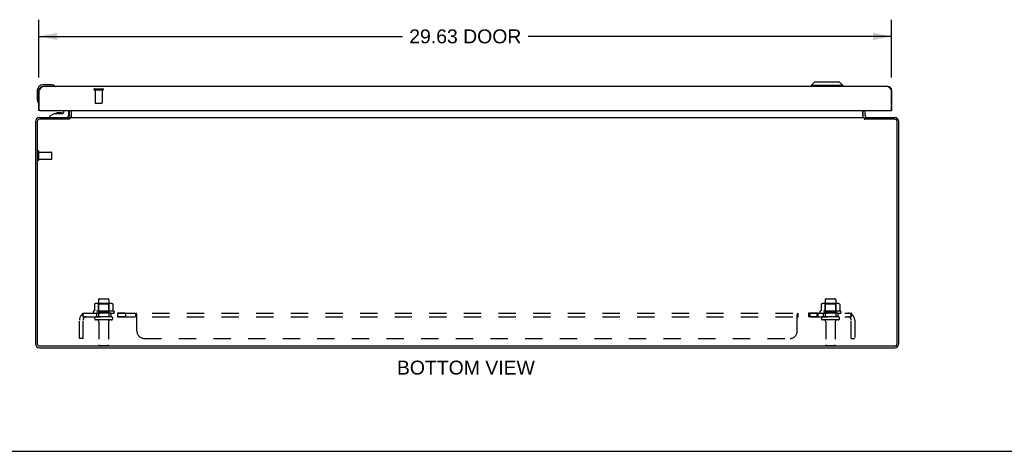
# Model space of a CAD drawing. Header units: inches. Extents: x 0 to 109, y 0 to 71.
# Tile 2 of 7: x 20 to 54, y 0 to 15. Entities that reach past the tile are written whole.
import ezdxf

# ---------------------------------------------------------------- set-up
doc = ezdxf.new("R2010")
doc.units = ezdxf.units.IN
doc.header["$LTSCALE"] = 6.015385
doc.header["$MEASUREMENT"] = 0
doc.linetypes.add('HIDDEN', pattern=[0.2, 0.1, -0.1])
doc.layers.get('0').update_dxf_attribs({"linetype": 'CONTINUOUS'})
for name, color, linetype in [('02___PRT_ALL_AXES', 7, 'CONTINUOUS'), ('DEFAULT_2', 8, 'HIDDEN'), ('DIMENSIONS', 7, 'CONTINUOUS')]:
    doc.layers.add(name, color=color, linetype=linetype)
doc.styles.get("Standard").update_dxf_attribs({"font": 'arial.ttf'})
doc.dimstyles.new('DIMSTYLE_1', dxfattribs={"dimtxt": 0.482517, "dimasz": 0.643357, "dimexe": 0.09, "dimexo": 0.07, "dimgap": 0.0375, "dimtad": 0, "dimtih": 1, "dimtoh": 1, "dimzin": 4, "dimdsep": 46, "dimtxsty": 'Standard', "dimblk": '_FILLED', "dimblk1": '_FILLED', "dimblk2": '_FILLED', "dimcen": 0.09, "dimazin": 1, "dimtfac": 1, "dimtofl": 0, "dimtmove": 0, "dimatfit": 3, "dimldrblk": '_FILLED', "dimfxl": 1, "dimtolj": 1, "dimtzin": 4, "dimarcsym": 0})

# ---------------------------------------------------------------- blocks, each defined once
blk = doc.blocks.new('_FILLED')
at = {"color": 0, "linetype": 'ByBlock'}
blk.add_solid([(0, 0), (-1, 0.2), (-1, -0.2)], dxfattribs=at)
blk = doc.blocks.new('*D11')
at = {"layer": 'DIMENSIONS', "color": 2, "linetype": 'Continuous'}
for p, q in [((20.866, 12.984), (20.866, 14.993)), ((50.491, 12.984), (50.491, 14.993)), ((20.866, 14.414), (33.491, 14.414)), ((50.491, 14.414), (37.866, 14.414))]:
    blk.add_line(p, q, dxfattribs=at)
at = {"layer": 'DIMENSIONS', "color": 2, "linetype": 'Continuous', "xscale": 0.6433566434, "yscale": 0.6433566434, "zscale": 0.6433566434, "rotation": 180}
blk.add_blockref('_FILLED', (20.866, 14.414), dxfattribs=at)
at = {"layer": 'DIMENSIONS', "color": 2, "linetype": 'Continuous', "xscale": 0.6433566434, "yscale": 0.6433566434, "zscale": 0.6433566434}
blk.add_blockref('_FILLED', (50.491, 14.414), dxfattribs=at)
at = {"layer": 'DIMENSIONS', "color": 2, "linetype": 'Continuous', "insert": (35.678, 14.655), "char_height": 0.4825, "width": 3.89243, "attachment_point": 2, "line_spacing_factor": 0.9}
blk.add_mtext('29.63 DOOR', dxfattribs=at)

msp = doc.modelspace()

# ---------------------------------------------------------------- linework, layer by layer
at = {"color": 3, "linetype": 'Continuous'}
for p, q in [((50.356, 12.669), (21.001, 12.669)), ((20.866, 11.844), (20.866, 12.534)), ((20.879, 11.859), (20.879, 12.534)), ((50.478, 12.534), (50.478, 11.859)), ((50.491, 12.534), (50.491, 11.844)), ((20.894, 11.844), (50.463, 11.844)), ((21.916, 11.844), (21.916, 11.666)), ((21.993, 11.611), (21.993, 11.844)), ((49.489, 11.844), (49.489, 11.611)), ((49.566, 11.666), (49.566, 11.844)), ((20.741, 11.451), (20.741, 3.741)), ((20.804, 11.453), (20.804, 3.739)), ((21.913, 11.533), (20.884, 11.533)), ((20.886, 11.596), (21.916, 11.596)), ((21.928, 11.542), (21.924, 11.54)), ((21.943, 11.596), (21.943, 11.554)), ((21.943, 11.596), (49.539, 11.596)), ((49.505, 11.604), (49.507, 11.602)), ((49.539, 11.596), (49.539, 11.554)), ((49.566, 11.596), (50.596, 11.596)), ((50.598, 11.533), (49.569, 11.533)), ((50.678, 3.739), (50.678, 11.453)), ((50.741, 3.741), (50.741, 11.451)), ((20.884, 3.659), (50.598, 3.659)), ((20.886, 3.596), (50.596, 3.596))]:
    msp.add_line(p, q, dxfattribs=at)
at = {"color": 7, "linetype": 'Continuous'}
for p, q in [((21.295, 12.729), (21.006, 12.729)), ((21.333, 12.726), (21.295, 12.729)), ((21.431, 12.682), (21.431, 12.682)), ((47.807, 12.826), (47.689, 12.708)), ((48.792, 12.708), (47.689, 12.708)), ((47.689, 12.708), (47.689, 12.669)), ((48.673, 12.826), (47.807, 12.826)), ((48.673, 12.826), (48.792, 12.708)), ((48.792, 12.708), (48.792, 12.669)), ((20.806, 12.529), (20.806, 12.239)), ((20.866, 12.534), (20.879, 12.534)), ((50.491, 12.534), (50.478, 12.534)), ((20.806, 12.239), (20.809, 12.201)), ((20.851, 12.11), (20.852, 12.107)), ((20.852, 12.107), (20.852, 12.105)), ((20.894, 11.844), (20.866, 11.844)), ((21.41, 11.739), (21.239, 11.64)), ((21.239, 11.601), (21.239, 11.64)), ((21.41, 11.739), (21.692, 11.739)), ((21.574, 11.755), (21.504, 11.755)), ((21.644, 11.755), (21.574, 11.755)), ((21.724, 11.844), (21.724, 11.77)), ((21.909, 11.679), (21.909, 11.844)), ((21.991, 11.844), (21.991, 11.666)), ((49.491, 11.666), (49.491, 11.844)), ((50.463, 11.844), (50.491, 11.844)), ((21.239, 11.601), (21.83, 11.601)), ((21.445, 11.596), (21.444, 11.601)), ((21.703, 11.596), (21.704, 11.601)), ((21.916, 11.535), (21.916, 11.596)), ((21.916, 11.578), (21.937, 11.553)), ((49.545, 11.553), (49.566, 11.578)), ((49.566, 11.535), (49.566, 11.596)), ((0, 0), (109.371, 0))]:
    msp.add_line(p, q, dxfattribs=at)
at = {"color": 3, "linetype": 'Continuous'}
for points in [[(20.879, 12.534), (20.884, 12.542), (20.889, 12.551), (20.894, 12.56), (20.899, 12.569), (20.904, 12.577), (20.909, 12.585), (20.915, 12.593), (20.92, 12.601), (20.925, 12.609), (20.93, 12.616), (20.935, 12.623), (20.94, 12.629), (20.945, 12.635), (20.95, 12.641), (20.955, 12.646), (20.96, 12.651), (20.965, 12.655), (20.97, 12.658), (20.976, 12.661), (20.981, 12.664), (20.986, 12.666), (20.991, 12.668), (20.996, 12.668), (21.001, 12.669)], [(50.356, 12.669), (50.361, 12.668), (50.366, 12.668), (50.371, 12.666), (50.376, 12.664), (50.381, 12.661), (50.386, 12.658), (50.392, 12.655), (50.397, 12.651), (50.402, 12.646), (50.407, 12.641), (50.412, 12.635), (50.417, 12.629), (50.422, 12.623), (50.427, 12.616), (50.432, 12.609), (50.437, 12.601), (50.442, 12.593), (50.447, 12.585), (50.453, 12.577), (50.458, 12.569), (50.463, 12.56), (50.468, 12.551), (50.473, 12.542), (50.478, 12.534)], [(21.89, 11.611), (21.89, 11.611), (21.891, 11.611), (21.891, 11.611), (21.892, 11.611), (21.893, 11.611), (21.894, 11.61), (21.895, 11.609), (21.896, 11.608), (21.897, 11.607), (21.899, 11.606), (21.902, 11.604)], [(21.902, 11.604), (21.903, 11.603), (21.905, 11.601), (21.906, 11.6)], [(21.906, 11.6), (21.908, 11.599), (21.909, 11.598), (21.911, 11.597)], [(21.924, 11.54), (21.923, 11.539), (21.922, 11.538), (21.92, 11.538), (21.919, 11.537), (21.918, 11.536), (21.917, 11.535), (21.916, 11.534), (21.914, 11.534), (21.913, 11.533)], [(21.943, 11.554), (21.942, 11.553), (21.941, 11.552), (21.94, 11.55), (21.938, 11.549), (21.937, 11.548), (21.936, 11.547), (21.935, 11.547), (21.934, 11.546), (21.933, 11.545), (21.932, 11.544), (21.931, 11.544), (21.929, 11.543), (21.928, 11.542)], [(21.977, 11.604), (21.975, 11.602), (21.974, 11.6), (21.973, 11.599), (21.972, 11.598), (21.97, 11.598), (21.969, 11.597), (21.968, 11.596), (21.967, 11.596), (21.966, 11.596), (21.965, 11.596)], [(21.993, 11.611), (21.992, 11.611), (21.991, 11.611), (21.99, 11.611), (21.989, 11.611), (21.987, 11.611), (21.986, 11.611), (21.985, 11.61), (21.983, 11.609), (21.982, 11.608), (21.981, 11.607), (21.98, 11.606), (21.979, 11.605), (21.977, 11.604)], [(49.489, 11.611), (49.49, 11.611), (49.491, 11.611), (49.492, 11.611), (49.493, 11.611), (49.495, 11.611), (49.496, 11.611), (49.497, 11.61), (49.499, 11.609), (49.5, 11.608), (49.501, 11.607), (49.502, 11.606), (49.503, 11.605), (49.505, 11.604)], [(49.507, 11.602), (49.508, 11.6), (49.509, 11.599), (49.51, 11.598), (49.511, 11.598), (49.513, 11.597), (49.514, 11.596), (49.515, 11.596), (49.516, 11.596), (49.517, 11.596)], [(49.539, 11.554), (49.54, 11.553), (49.541, 11.552), (49.542, 11.55), (49.544, 11.549), (49.545, 11.548), (49.546, 11.547), (49.547, 11.547), (49.548, 11.546), (49.549, 11.545), (49.55, 11.544), (49.551, 11.544), (49.552, 11.543), (49.554, 11.542), (49.557, 11.54)], [(49.557, 11.54), (49.558, 11.54), (49.559, 11.539), (49.56, 11.538), (49.562, 11.538), (49.563, 11.537), (49.564, 11.536), (49.565, 11.535), (49.566, 11.534), (49.568, 11.534), (49.569, 11.533)], [(49.576, 11.6), (49.574, 11.599), (49.573, 11.598), (49.571, 11.597)], [(49.583, 11.606), (49.58, 11.604), (49.579, 11.603), (49.577, 11.601), (49.576, 11.6)], [(49.592, 11.611), (49.592, 11.611), (49.591, 11.611), (49.591, 11.611), (49.59, 11.611), (49.589, 11.611), (49.588, 11.61), (49.587, 11.609), (49.586, 11.608), (49.584, 11.607), (49.583, 11.606)]]:
    msp.add_lwpolyline(points, dxfattribs=at)
at = {"color": 7, "linetype": 'Continuous'}
for points in [[(21.431, 12.682), (21.429, 12.682), (21.428, 12.683), (21.424, 12.684)], [(20.852, 12.105), (20.853, 12.104), (20.853, 12.104)], [(21.937, 11.553), (21.935, 11.551), (21.934, 11.55), (21.933, 11.549), (21.932, 11.547), (21.931, 11.545), (21.93, 11.544)], [(49.545, 11.553), (49.546, 11.551), (49.548, 11.55), (49.549, 11.549), (49.55, 11.547), (49.551, 11.545), (49.552, 11.544)]]:
    msp.add_lwpolyline(points, dxfattribs=at)
for centre, radius, start, end in [((21.006, 12.529), 0.2, 90, 180), ((21.295, 12.479), 0.25, 59.1101, 90), ((21.416, 12.684), 0.015, 270, 353.6204), ((21.416, 12.68), 0.015, 6.3796, 59.1101), ((21.056, 12.239), 0.25, 180, 210.8899), ((20.854, 12.119), 0.015, 210.8899, 263.6204), ((20.851, 12.119), 0.015, 276.3796, 360), ((21.504, 11.665), 0.09, 90, 124.9249), ((21.644, 11.665), 0.09, 55.2472, 90), ((21.692, 11.77), 0.0317, 270, 360), ((21.83, 11.679), 0.0787, 270, 360), ((21.846, 11.666), 0.145, 334.6028, 360), ((49.636, 11.666), 0.145, 180, 205.397), ((21.846, 11.666), 0.145, 308.7549, 311.9992), ((49.636, 11.666), 0.145, 228.0008, 231.2451)]:
    msp.add_arc(centre, radius, start, end, dxfattribs=at)
at = {"color": 3, "linetype": 'Continuous'}
for centre, radius, start, end in [((21.001, 12.534), 0.135, 90, 180), ((50.356, 12.534), 0.135, 0, 90), ((20.894, 11.859), 0.015, 180, 270), ((21.846, 11.666), 0.07, 273.8792, 360), ((49.636, 11.666), 0.07, 180, 266.7683), ((50.463, 11.859), 0.015, 270, 360), ((20.886, 11.451), 0.145, 90, 180), ((20.884, 11.453), 0.08, 90, 180), ((50.596, 11.451), 0.145, 0, 90), ((50.598, 11.453), 0.08, 0, 90), ((20.886, 3.741), 0.145, 180, 270), ((20.884, 3.739), 0.08, 180, 270), ((50.596, 3.741), 0.145, 270, 360), ((50.598, 3.739), 0.08, 270, 360)]:
    msp.add_arc(centre, radius, start, end, dxfattribs=at)
at = {"layer": '02___PRT_ALL_AXES', "color": 8, "linetype": 'HIDDEN'}
for p, q in [((22.817, 12.551), (22.817, 12.104)), ((22.817, 12.551), (23.065, 12.551)), ((23.065, 12.551), (23.065, 12.104)), ((20.859, 10.147), (20.859, 10.395)), ((20.859, 10.395), (21.306, 10.395)), ((20.859, 10.147), (21.306, 10.147)), ((22.933, 5.266), (22.933, 4.671)), ((23.299, 5.266), (23.299, 4.671)), ((48.183, 5.266), (48.183, 4.671)), ((48.549, 5.266), (48.549, 4.671)), ((23.472, 4.866), (22.76, 4.866)), ((22.782, 4.796), (22.866, 4.796)), ((22.866, 4.796), (22.866, 4.671)), ((23.366, 4.796), (22.866, 4.796)), ((23.366, 4.796), (23.366, 4.671)), ((23.366, 4.796), (23.45, 4.796)), ((23.594, 4.796), (23.594, 4.671)), ((23.875, 4.796), (23.594, 4.796)), ((23.875, 4.796), (23.875, 4.671)), ((47.927, 4.796), (47.607, 4.796)), ((47.607, 4.796), (47.607, 4.671)), ((47.646, 4.796), (47.646, 4.671)), ((47.888, 4.796), (47.888, 4.671)), ((47.927, 4.796), (47.927, 4.671)), ((48.722, 4.866), (48.01, 4.866)), ((48.032, 4.796), (48.116, 4.796)), ((48.616, 4.796), (48.116, 4.796)), ((48.116, 4.796), (48.116, 4.671)), ((48.616, 4.796), (48.7, 4.796)), ((48.616, 4.796), (48.616, 4.671)), ((23.366, 4.671), (22.866, 4.671)), ((22.95, 4.502), (22.95, 3.701)), ((23.282, 4.502), (23.282, 3.701)), ((23.875, 4.671), (23.594, 4.671)), ((47.927, 4.671), (47.607, 4.671)), ((48.616, 4.671), (48.116, 4.671)), ((48.2, 4.502), (48.2, 3.701)), ((48.532, 4.502), (48.532, 3.701))]:
    msp.add_line(p, q, dxfattribs=at)
at = {"layer": '02___PRT_ALL_AXES', "color": 7, "linetype": 'Continuous'}
msp.add_arc((21.006, 12.529), 0.2, 166.9743, 170.9576, dxfattribs=at)
at = {"layer": '02___PRT_ALL_AXES', "color": 8, "linetype": 'HIDDEN'}
for centre, radius, start, end in [((22.782, 4.834), 0.0384, 124.4497, 270), ((23.116, 4.265), 0.698, 117.6814, 120.6631), ((23.116, 4.265), 0.698, 59.3369, 62.3186), ((23.45, 4.834), 0.0384, 270, 55.5503), ((48.032, 4.834), 0.0384, 124.4497, 270), ((48.366, 4.265), 0.698, 117.6814, 120.6631), ((48.366, 4.265), 0.698, 59.3369, 62.3186), ((48.7, 4.834), 0.0384, 270, 55.5503)]:
    msp.add_arc(centre, radius, start, end, dxfattribs=at)
at = {"layer": 'DEFAULT_2', "color": 8, "linetype": 'HIDDEN'}
for p, q in [((22.799, 12.594), (23.083, 12.594)), ((22.799, 12.551), (23.083, 12.551)), ((22.827, 12.094), (23.055, 12.094)), ((20.816, 10.129), (20.816, 10.413)), ((20.859, 10.129), (20.859, 10.413)), ((21.316, 10.157), (21.316, 10.385)), ((23.372, 5.132), (22.86, 5.132)), ((22.932, 5.112), (22.912, 5.132)), ((22.963, 5.296), (23.269, 5.296)), ((23.299, 5.112), (23.319, 5.132)), ((48.622, 5.132), (48.11, 5.132)), ((48.182, 5.112), (48.162, 5.132)), ((48.213, 5.296), (48.519, 5.296)), ((48.549, 5.112), (48.569, 5.132)), ((22.397, 4.671), (22.397, 4.796)), ((22.397, 4.796), (49.085, 4.796)), ((22.797, 5.11), (22.797, 4.892)), ((22.932, 4.816), (22.912, 4.796)), ((22.932, 4.816), (22.932, 5.112)), ((23.299, 5.112), (22.932, 5.112)), ((23.299, 4.816), (22.932, 4.816)), ((23.299, 4.816), (23.299, 5.112)), ((23.299, 4.816), (23.319, 4.796)), ((23.435, 5.11), (23.435, 4.892)), ((24.237, 4.671), (24.237, 4.796)), ((24.238, 4.796), (24.237, 4.796)), ((24.241, 4.795), (24.239, 4.795)), ((47.236, 4.792), (47.238, 4.793)), ((47.244, 4.796), (47.245, 4.796)), ((47.245, 4.671), (47.245, 4.796)), ((48.047, 5.11), (48.047, 4.892)), ((48.182, 4.816), (48.162, 4.796)), ((48.549, 5.112), (48.182, 5.112)), ((48.182, 4.816), (48.182, 5.112)), ((48.549, 4.816), (48.182, 4.816)), ((48.549, 4.816), (48.549, 5.112)), ((48.549, 4.816), (48.569, 4.796)), ((48.685, 5.11), (48.685, 4.892)), ((49.085, 4.671), (49.085, 4.796)), ((22.272, 3.921), (22.272, 4.559)), ((22.359, 4.742), (22.438, 4.645)), ((22.397, 4.671), (49.085, 4.671)), ((22.397, 3.921), (22.397, 4.559)), ((22.401, 4.712), (22.401, 4.714)), ((22.401, 4.711), (22.401, 4.712)), ((22.402, 4.709), (22.401, 4.711)), ((22.402, 4.708), (22.402, 4.709)), ((22.403, 4.706), (22.402, 4.708)), ((22.403, 4.705), (22.403, 4.706)), ((22.404, 4.703), (22.403, 4.705)), ((22.404, 4.701), (22.404, 4.703)), ((22.405, 4.7), (22.404, 4.701)), ((22.405, 4.698), (22.405, 4.7)), ((22.425, 4.653), (22.419, 4.658)), ((23.38, 4.565), (22.851, 4.565)), ((24.238, 4.671), (24.237, 4.671)), ((24.243, 4.668), (24.242, 4.669)), ((24.252, 4.658), (24.249, 4.661)), ((24.261, 4.763), (24.258, 4.77)), ((24.26, 4.648), (24.259, 4.649)), ((24.265, 4.645), (24.264, 4.645)), ((24.272, 4.171), (24.272, 4.742)), ((47.21, 4.171), (47.21, 4.742)), ((47.215, 4.645), (47.217, 4.645)), ((47.223, 4.649), (47.224, 4.65)), ((47.225, 4.773), (47.227, 4.776)), ((47.238, 4.667), (47.239, 4.668)), ((47.243, 4.67), (47.244, 4.671)), ((48.63, 4.565), (48.101, 4.565)), ((49.123, 4.742), (49.044, 4.645)), ((49.079, 4.705), (49.078, 4.703)), ((49.078, 4.703), (49.078, 4.701)), ((49.08, 4.708), (49.079, 4.706)), ((49.079, 4.706), (49.079, 4.705)), ((49.081, 4.711), (49.08, 4.709)), ((49.08, 4.709), (49.08, 4.708)), ((49.082, 4.714), (49.081, 4.713)), ((49.082, 4.717), (49.082, 4.716)), ((49.082, 4.716), (49.082, 4.714)), ((49.085, 3.921), (49.085, 4.559)), ((49.21, 4.559), (49.21, 3.921)), ((22.397, 3.921), (22.272, 3.921)), ((24.522, 3.921), (46.96, 3.921)), ((49.085, 3.921), (49.21, 3.921)), ((22.98, 3.671), (23.252, 3.671)), ((48.23, 3.671), (48.502, 3.671))]:
    msp.add_line(p, q, dxfattribs=at)
for points in [[(22.374, 4.767), (22.377, 4.773), (22.379, 4.776), (22.38, 4.779), (22.381, 4.782), (22.383, 4.785), (22.385, 4.787), (22.386, 4.79), (22.388, 4.792), (22.39, 4.793), (22.391, 4.794), (22.393, 4.795), (22.395, 4.795), (22.396, 4.796), (22.397, 4.796)], [(22.797, 4.892), (22.797, 4.891), (22.797, 4.89), (22.796, 4.889), (22.796, 4.888), (22.796, 4.887), (22.795, 4.887), (22.795, 4.886), (22.795, 4.886), (22.794, 4.885), (22.794, 4.885), (22.794, 4.885), (22.793, 4.884), (22.793, 4.884), (22.793, 4.884), (22.793, 4.884), (22.792, 4.884), (22.792, 4.883), (22.792, 4.883)], [(22.803, 5.12), (22.802, 5.119), (22.8, 5.118), (22.799, 5.116), (22.798, 5.115), (22.798, 5.113), (22.797, 5.112), (22.797, 5.11)], [(23.429, 5.12), (23.43, 5.119), (23.432, 5.118), (23.433, 5.116), (23.434, 5.115), (23.434, 5.113), (23.435, 5.112), (23.435, 5.11)], [(23.44, 4.883), (23.44, 4.883), (23.44, 4.884), (23.439, 4.884), (23.439, 4.884), (23.439, 4.884), (23.438, 4.884), (23.438, 4.885), (23.438, 4.885), (23.438, 4.885), (23.437, 4.886), (23.437, 4.886), (23.436, 4.887), (23.436, 4.887), (23.436, 4.888), (23.435, 4.889), (23.435, 4.89), (23.435, 4.891), (23.435, 4.892)], [(24.251, 4.785), (24.249, 4.787), (24.247, 4.79), (24.246, 4.792), (24.244, 4.793), (24.242, 4.794), (24.241, 4.795), (24.239, 4.795), (24.238, 4.796), (24.237, 4.796)], [(24.249, 4.787), (24.247, 4.79), (24.246, 4.792)], [(47.227, 4.776), (47.228, 4.779), (47.23, 4.782), (47.231, 4.785), (47.233, 4.787), (47.235, 4.79)], [(47.231, 4.785), (47.233, 4.787), (47.235, 4.79), (47.236, 4.792), (47.238, 4.793), (47.24, 4.794), (47.241, 4.795), (47.243, 4.795), (47.244, 4.796), (47.245, 4.796)], [(48.047, 4.892), (48.047, 4.891), (48.047, 4.89), (48.046, 4.889), (48.046, 4.888), (48.046, 4.887), (48.045, 4.887), (48.045, 4.886), (48.045, 4.886), (48.044, 4.885), (48.044, 4.885), (48.044, 4.885), (48.043, 4.884), (48.043, 4.884), (48.043, 4.884), (48.043, 4.884), (48.042, 4.884), (48.042, 4.883), (48.042, 4.883)], [(48.053, 5.12), (48.052, 5.119), (48.05, 5.118), (48.049, 5.116), (48.048, 5.115), (48.048, 5.113), (48.047, 5.112), (48.047, 5.11)], [(48.679, 5.12), (48.68, 5.119), (48.682, 5.118), (48.683, 5.116), (48.684, 5.115), (48.684, 5.113), (48.685, 5.112), (48.685, 5.11)], [(48.69, 4.883), (48.69, 4.883), (48.69, 4.884), (48.689, 4.884), (48.689, 4.884), (48.689, 4.884), (48.688, 4.884), (48.688, 4.885), (48.688, 4.885), (48.688, 4.885), (48.687, 4.886), (48.687, 4.886), (48.686, 4.887), (48.686, 4.887), (48.686, 4.888), (48.685, 4.889), (48.685, 4.89), (48.685, 4.891), (48.685, 4.892)], [(49.105, 4.773), (49.103, 4.776), (49.102, 4.779), (49.101, 4.782), (49.099, 4.785), (49.097, 4.787), (49.096, 4.79), (49.094, 4.792), (49.092, 4.793), (49.09, 4.794), (49.089, 4.795), (49.087, 4.795), (49.086, 4.796), (49.085, 4.796)], [(22.359, 4.742), (22.361, 4.743), (22.362, 4.745), (22.364, 4.748), (22.366, 4.751), (22.368, 4.753), (22.37, 4.757), (22.371, 4.76), (22.373, 4.763), (22.374, 4.767)], [(22.401, 4.714), (22.4, 4.715), (22.4, 4.716), (22.4, 4.717), (22.4, 4.717), (22.399, 4.718), (22.399, 4.719), (22.399, 4.719), (22.399, 4.72), (22.399, 4.721), (22.399, 4.721), (22.398, 4.722), (22.398, 4.723), (22.398, 4.724), (22.398, 4.724), (22.398, 4.725), (22.398, 4.725), (22.398, 4.726), (22.398, 4.727), (22.398, 4.727), (22.397, 4.728), (22.397, 4.728), (22.397, 4.729), (22.397, 4.729), (22.397, 4.73), (22.397, 4.73), (22.397, 4.73)], [(22.397, 4.73), (22.397, 4.73), (22.397, 4.73), (22.397, 4.73), (22.397, 4.73), (22.397, 4.73), (22.397, 4.73), (22.397, 4.73), (22.397, 4.729), (22.397, 4.729), (22.397, 4.728), (22.397, 4.728), (22.397, 4.727)], [(22.419, 4.658), (22.417, 4.659), (22.415, 4.661), (22.413, 4.663), (22.411, 4.664), (22.409, 4.666), (22.407, 4.667), (22.405, 4.668), (22.403, 4.669), (22.402, 4.67), (22.4, 4.67), (22.399, 4.671), (22.397, 4.671)], [(22.42, 4.667), (22.42, 4.667), (22.42, 4.667), (22.42, 4.667), (22.42, 4.667), (22.42, 4.668), (22.419, 4.668), (22.419, 4.668), (22.419, 4.669), (22.419, 4.669), (22.418, 4.67), (22.418, 4.67), (22.418, 4.671), (22.417, 4.671), (22.417, 4.672), (22.417, 4.673), (22.416, 4.673), (22.416, 4.674), (22.416, 4.674), (22.415, 4.675), (22.415, 4.676), (22.415, 4.676), (22.414, 4.677), (22.414, 4.678), (22.414, 4.679), (22.413, 4.679), (22.413, 4.68), (22.413, 4.681), (22.412, 4.682), (22.412, 4.682), (22.411, 4.683), (22.411, 4.684), (22.411, 4.685), (22.41, 4.686), (22.41, 4.686), (22.41, 4.687), (22.409, 4.688), (22.409, 4.689), (22.409, 4.69), (22.408, 4.691), (22.408, 4.692), (22.407, 4.693), (22.407, 4.694), (22.407, 4.694), (22.406, 4.695), (22.406, 4.696), (22.406, 4.697), (22.405, 4.698)], [(22.417, 4.67), (22.418, 4.67), (22.418, 4.67), (22.418, 4.669), (22.419, 4.669), (22.419, 4.668), (22.419, 4.668), (22.419, 4.668), (22.42, 4.667), (22.42, 4.667), (22.42, 4.667), (22.42, 4.667), (22.42, 4.667), (22.42, 4.667)], [(22.438, 4.645), (22.438, 4.645), (22.437, 4.645), (22.436, 4.645), (22.435, 4.645), (22.435, 4.645), (22.434, 4.645), (22.433, 4.646), (22.432, 4.647), (22.43, 4.648), (22.429, 4.649), (22.428, 4.65), (22.426, 4.651), (22.425, 4.653)], [(24.248, 4.663), (24.247, 4.664), (24.245, 4.666), (24.244, 4.667), (24.243, 4.668), (24.242, 4.669), (24.24, 4.67), (24.239, 4.67), (24.238, 4.671), (24.237, 4.671)], [(24.249, 4.661), (24.248, 4.663), (24.247, 4.664), (24.245, 4.666), (24.244, 4.667)], [(24.258, 4.77), (24.257, 4.773), (24.255, 4.776), (24.254, 4.779), (24.252, 4.782), (24.251, 4.785)], [(24.257, 4.65), (24.256, 4.651), (24.255, 4.653), (24.254, 4.654), (24.253, 4.656), (24.252, 4.658)], [(24.272, 4.645), (24.271, 4.645), (24.269, 4.645), (24.268, 4.645), (24.267, 4.645), (24.265, 4.645), (24.264, 4.645), (24.263, 4.646), (24.261, 4.647), (24.26, 4.648), (24.259, 4.649), (24.257, 4.65), (24.256, 4.651), (24.255, 4.653), (24.254, 4.654)], [(24.265, 4.753), (24.264, 4.757), (24.262, 4.76), (24.261, 4.763)], [(24.272, 4.742), (24.271, 4.743), (24.269, 4.745), (24.268, 4.748), (24.267, 4.751), (24.265, 4.753)], [(24.272, 4.645), (24.271, 4.645), (24.269, 4.645), (24.268, 4.645), (24.267, 4.645)], [(24.272, 4.742), (24.271, 4.743), (24.269, 4.745), (24.268, 4.748)], [(47.21, 4.742), (47.211, 4.743), (47.212, 4.745), (47.214, 4.748)], [(47.21, 4.742), (47.211, 4.743), (47.212, 4.745)], [(47.21, 4.645), (47.211, 4.645), (47.213, 4.645), (47.214, 4.645), (47.215, 4.645), (47.217, 4.645), (47.218, 4.645), (47.219, 4.646), (47.221, 4.647), (47.222, 4.648), (47.223, 4.649), (47.224, 4.65), (47.226, 4.651), (47.227, 4.653), (47.228, 4.654)], [(47.21, 4.645), (47.211, 4.645), (47.213, 4.645), (47.214, 4.645)], [(47.214, 4.748), (47.215, 4.751), (47.217, 4.753)], [(47.217, 4.753), (47.218, 4.757), (47.22, 4.76), (47.221, 4.763)], [(47.219, 4.646), (47.221, 4.647), (47.222, 4.648)], [(47.221, 4.763), (47.224, 4.77), (47.225, 4.773)], [(47.226, 4.651), (47.227, 4.653), (47.228, 4.654), (47.229, 4.656), (47.23, 4.658)], [(47.23, 4.658), (47.233, 4.661), (47.234, 4.663), (47.235, 4.664), (47.236, 4.666)], [(47.234, 4.663), (47.235, 4.664), (47.236, 4.666), (47.238, 4.667), (47.239, 4.668), (47.24, 4.669), (47.242, 4.67), (47.243, 4.67), (47.244, 4.671), (47.245, 4.671)], [(49.044, 4.645), (49.044, 4.645), (49.045, 4.645), (49.046, 4.645), (49.046, 4.645), (49.047, 4.645), (49.048, 4.645), (49.049, 4.646), (49.05, 4.647), (49.052, 4.648), (49.053, 4.649), (49.054, 4.65), (49.056, 4.651), (49.057, 4.653), (49.061, 4.656)], [(49.061, 4.656), (49.063, 4.658), (49.064, 4.659), (49.066, 4.661), (49.068, 4.663), (49.07, 4.664), (49.073, 4.666), (49.075, 4.667), (49.077, 4.668), (49.078, 4.669), (49.08, 4.67), (49.082, 4.67), (49.083, 4.671), (49.085, 4.671)], [(49.078, 4.701), (49.077, 4.7), (49.077, 4.699), (49.076, 4.698), (49.076, 4.697), (49.076, 4.696), (49.075, 4.695), (49.075, 4.694), (49.075, 4.693), (49.074, 4.692), (49.074, 4.692), (49.074, 4.691), (49.073, 4.69), (49.073, 4.689), (49.072, 4.688), (49.072, 4.687), (49.072, 4.686), (49.071, 4.685), (49.071, 4.684), (49.071, 4.684), (49.07, 4.683), (49.07, 4.682), (49.07, 4.681), (49.069, 4.681), (49.069, 4.68), (49.069, 4.679), (49.068, 4.678), (49.068, 4.678), (49.067, 4.677), (49.067, 4.676), (49.067, 4.676), (49.066, 4.675), (49.066, 4.674), (49.066, 4.674), (49.065, 4.673), (49.065, 4.672), (49.065, 4.672), (49.064, 4.671), (49.064, 4.671), (49.064, 4.67), (49.064, 4.67), (49.063, 4.669), (49.063, 4.669), (49.063, 4.668), (49.062, 4.668), (49.062, 4.667), (49.062, 4.667), (49.062, 4.667), (49.062, 4.667)], [(49.062, 4.667), (49.062, 4.667), (49.062, 4.667), (49.062, 4.667), (49.062, 4.667), (49.062, 4.667), (49.062, 4.667), (49.062, 4.668), (49.063, 4.668), (49.063, 4.668), (49.063, 4.669), (49.063, 4.669), (49.064, 4.669), (49.064, 4.67), (49.064, 4.67)], [(49.081, 4.713), (49.081, 4.711), (49.081, 4.711)], [(49.085, 4.73), (49.085, 4.73), (49.085, 4.73), (49.085, 4.73), (49.085, 4.73), (49.085, 4.73), (49.085, 4.729), (49.085, 4.729), (49.085, 4.729), (49.085, 4.728), (49.084, 4.728), (49.084, 4.727), (49.084, 4.727), (49.084, 4.726), (49.084, 4.725), (49.084, 4.725), (49.084, 4.724), (49.084, 4.724), (49.084, 4.723), (49.083, 4.722), (49.083, 4.722), (49.083, 4.721), (49.083, 4.721), (49.083, 4.72), (49.083, 4.719), (49.083, 4.719), (49.082, 4.718), (49.082, 4.717)], [(49.085, 4.727), (49.085, 4.728), (49.085, 4.728), (49.085, 4.729), (49.085, 4.729), (49.085, 4.729), (49.085, 4.73), (49.085, 4.73), (49.085, 4.73), (49.085, 4.73), (49.085, 4.73)], [(49.123, 4.742), (49.121, 4.743), (49.119, 4.745), (49.118, 4.748), (49.116, 4.751), (49.114, 4.753), (49.112, 4.757), (49.111, 4.76), (49.109, 4.763), (49.108, 4.767), (49.105, 4.773)]]:
    msp.add_lwpolyline(points, dxfattribs=at)
for centre, radius, start, end in [((22.799, 12.572), 0.0215, 90, 270), ((23.083, 12.572), 0.0215, 270, 90), ((22.827, 12.104), 0.01, 180, 270), ((23.055, 12.104), 0.01, 270, 360), ((20.837, 10.413), 0.0215, 360, 180), ((21.306, 10.385), 0.01, 360, 90), ((20.837, 10.129), 0.0215, 180, 0), ((21.306, 10.157), 0.01, 270, 0), ((22.86, 4.99), 0.141, 90, 113.95), ((22.963, 5.266), 0.03, 90, 180), ((23.269, 5.266), 0.03, 0, 90), ((23.372, 4.99), 0.141, 66.05, 90), ((48.11, 4.99), 0.141, 90, 113.95), ((48.213, 5.266), 0.03, 90, 180), ((48.519, 5.266), 0.03, 0, 90), ((48.622, 4.99), 0.141, 66.05, 90), ((22.509, 4.559), 0.237, 90, 180), ((48.973, 4.559), 0.237, 0, 90), ((22.509, 4.559), 0.112, 90, 180), ((22.851, 4.618), 0.053, 90, 270), ((22.887, 4.502), 0.0625, 0, 90), ((23.344, 4.502), 0.0625, 90, 180), ((23.38, 4.618), 0.053, 270, 90), ((48.101, 4.618), 0.053, 90, 270), ((48.137, 4.502), 0.0625, 0, 90), ((48.594, 4.502), 0.0625, 90, 180), ((48.63, 4.618), 0.053, 270, 90), ((48.973, 4.559), 0.112, 0, 90), ((24.522, 4.171), 0.25, 180, 270), ((46.96, 4.171), 0.25, 270, 360), ((22.98, 3.701), 0.03, 180, 270), ((23.252, 3.701), 0.03, 270, 360), ((48.23, 3.701), 0.03, 180, 270), ((48.502, 3.701), 0.03, 270, 360)]:
    msp.add_arc(centre, radius, start, end, dxfattribs=at)

# ---------------------------------------------------------------- texts
at = {"layer": 'DIMENSIONS', "color": 2, "linetype": 'Continuous', "insert": (35.699, 3.149), "char_height": 0.48252, "width": 4.78212, "attachment_point": 2, "line_spacing_factor": 0.9}
msp.add_mtext('BOTTOM VIEW', dxfattribs=at)

# ---------------------------------------------------------------- dimensions: what is measured, and where the dimension line sits
at = {"layer": 'DIMENSIONS', "color": 2, "linetype": 'Continuous'}
dim = msp.add_linear_dim(base=(50.490949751, 14.41388967), p1=(20.865949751, 12.914008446), p2=(50.490949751, 12.914008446), text='<> DOOR', dimstyle='DIMSTYLE_1', dxfattribs=at)
dim.commit()
dim.dimension.update_dxf_attribs({"geometry": '*D11', "text_midpoint": (35.678449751, 14.41388967), "dimtype": 160})

doc.saveas('drawing.dxf')
